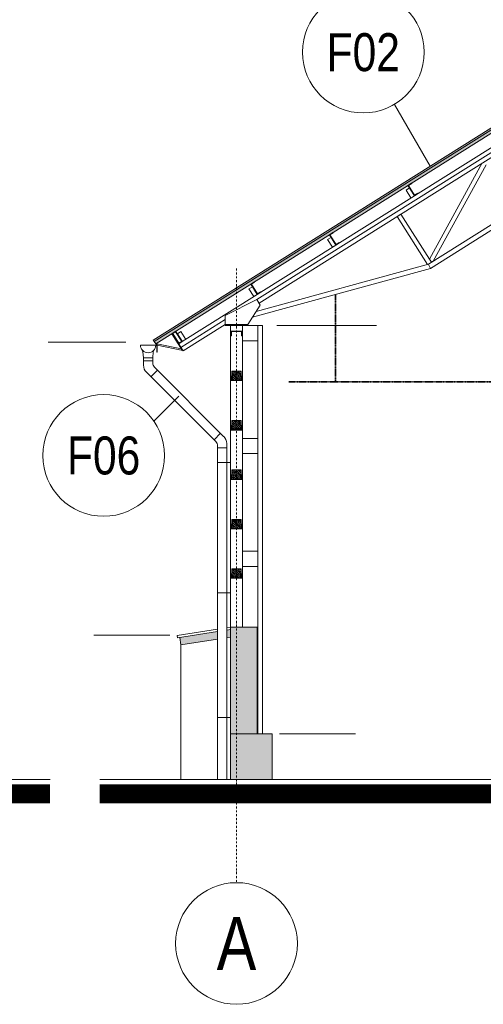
# Model space of a CAD drawing. Header units: millimetres. Extents: x -304119 to 197109, y 7818 to 249585.
# Tile 4 of 42: x -151693 to -145599, y 7818 to 20769. Entities that reach past the tile are written whole.
import ezdxf
from ezdxf.enums import TextEntityAlignment as Align

# ---------------------------------------------------------------- set-up
doc = ezdxf.new("R2010")
doc.units = ezdxf.units.MM
doc.set_wipeout_variables(frame=1)
for name, pattern in [('ACAD_ISO10W100', [18, 12, -3, 0, -3]), ('DASHDOT', [25.4, 12.7, -6.35, 0, -6.35]), ('DOT', [6.35, 0, -6.35])]:
    doc.linetypes.add(name, pattern=pattern)
for name, color, linetype, lineweight in [('CAVNEJSI_POHLED', 252, 'Continuous', 5), ('CKBUBLINY', 252, 'Continuous', 5), ('CKBUBLINY_POPIS', 252, 'Continuous', 5), ('CKKOTY_VYS', 252, 'Continuous', 5), ('CKRASTR', 252, 'DASHDOT', 5), ('CKRASTR_POPIS', 252, 'Continuous', 5), ('CKSTENY_PODROVINOU', 252, 'Continuous', 5), ('CKSTENY_POHLED', 252, 'Continuous', 5), ('CKSTENY_SRAF', 252, 'Continuous', 5), ('CSPROFILY_REZY', 252, 'Continuous', 5), ('EL_BleskUz - bleskozvod', 3, 'ACAD_ISO10W100', 35)]:
    doc.layers.add(name, color=color, linetype=linetype, lineweight=lineweight)
doc.styles.get("Standard").update_dxf_attribs({"font": 'arial.ttf'})

# ---------------------------------------------------------------- blocks, each defined once
blk = doc.blocks.new('*U38')
h = blk.add_hatch()
h.set_pattern_fill('DREVO-PRIC_REZ', color=256, scale=10, style=0)
h.set_pattern_definition([(49, (45, 45), (-11.8525, 11.8525), [20, -220.293]), (45, (58.121, 60.094), (-11.8525, 11.8525), [20, -59.9026]), (41, (72.263, 74.236), (-11.8525, 11.8525), [20, -220.293]), (45, (87.358, 87.358), (-11.8525, 11.8525), [20, -59.9026]), (49, (101.5, 101.5), (-11.8525, 11.8525), [20, -220.293]), (41, (128.763, 130.736), (-11.8525, 11.8525), [20, -220.293]), (49, (158, 158), (-11.8525, 11.8525), [20, -220.293]), (41, (185.263, 187.236), (-11.8525, 11.8525), [20, -220.293])])
h.paths.add_polyline_path([(0, 0), (120, 0), (120, 120), (0, 120)])
at = {"color": 0, "linetype": 'ByBlock', "lineweight": -2}
blk.add_lwpolyline([(0, 0), (120, 0), (120, 120), (0, 120)], close=True, dxfattribs=at)
blk = doc.blocks.new('CK_GRID_DESC_A460A66B-2EDC-4BD0-90B6-661D6CF4EA7E')
at = {"layer": 'CKRASTR_POPIS'}
blk.add_circle((-4, 0), 4, dxfattribs=at)
at = {"layer": 'CKRASTR_POPIS', "width": 0.8}
blk.add_attdef('GRID_DESC', text='', height=3.5, dxfattribs=at).set_placement((-4, 0), align=Align.MIDDLE_CENTER)
blk = doc.blocks.new('*U21')
at = {"color": 0, "linetype": 'ByBlock', "lineweight": -2}
for p, q in [((-100, 100), (100, 100)), ((-68, 12), (-90, 55)), ((-68, 12), (-60, -65)), ((68, 12), (60, -65)), ((68, 12), (90, 55)), ((60, -65), (-60, -65)), ((-60, -65), (-60, -134)), ((60, -108), (-60, -108)), ((60, -65), (60, -165)), ((-83, -191), (-993, -1100)), ((22, -257), (-890, -1169)), ((-123, -231), (-38, -317)), ((-953, -1060), (-867, -1146)), ((-1033, -1192), (-1033, -5460)), ((-1033, -1249), (-913, -1249)), ((-913, -1225), (-913, -5460)), ((-1033, -5611), (-1033, -5460)), ((-913, -5460), (-913, -5611))]:
    blk.add_line(p, q, dxfattribs=at)
for centre, radius, start, end in [((0, 100), 100, 180, 0), ((-140, -134), 80, 315, 0), ((-71, -165), 131, 315, 0), ((-903, -1195), 131, 133.5328, 178.5328), ((-833, -1225), 80, 135, 180)]:
    blk.add_arc(centre, radius, start, end, dxfattribs=at)
blk = doc.blocks.new('CK_BUBBLE_1_0_0_W')
at = {"color": 0, "linetype": 'ByBlock', "lineweight": -2, "transparency": 16777216, "width": 0.8}
blk.add_attdef('NUM1', text='', height=262.5, dxfattribs=at).set_placement((858174.801, 872352.868), align=Align.MIDDLE_CENTER)
at = {"color": 0, "linetype": 'DOT', "transparency": 16777216}
blk.add_wipeout([(1, 0), (1, 0.024), (0.999, 0.048), (0.997, 0.072), (0.995, 0.096), (0.993, 0.12), (0.99, 0.144), (0.986, 0.168), (0.982, 0.191), (0.977, 0.215), (0.971, 0.238), (0.965, 0.262), (0.959, 0.285), (0.951, 0.308), (0.944, 0.331), (0.936, 0.353), (0.927, 0.376), (0.917, 0.398), (0.908, 0.42), (0.897, 0.442), (0.886, 0.463), (0.875, 0.484), (0.863, 0.505), (0.851, 0.526), (0.838, 0.546), (0.824, 0.566), (0.81, 0.586), (0.796, 0.605), (0.781, 0.624), (0.766, 0.643), (0.75, 0.661), (0.734, 0.679), (0.718, 0.696), (0.701, 0.713), (0.683, 0.73), (0.666, 0.746), (0.647, 0.762), (0.629, 0.778), (0.61, 0.792), (0.591, 0.807), (0.571, 0.821), (0.551, 0.834), (0.531, 0.847), (0.51, 0.86), (0.49, 0.872), (0.468, 0.884), (0.447, 0.895), (0.425, 0.905), (0.403, 0.915), (0.381, 0.924), (0.359, 0.933), (0.336, 0.942), (0.314, 0.95), (0.291, 0.957), (0.268, 0.964), (0.244, 0.97), (0.221, 0.975), (0.197, 0.98), (0.174, 0.985), (0.15, 0.989), (0.126, 0.992), (0.102, 0.995), (0.078, 0.997), (0.054, 0.999), (0.03, 1), (0.006, 1), (-0.018, 1), (-0.042, 0.999), (-0.066, 0.998), (-0.09, 0.996), (-0.114, 0.993), (-0.138, 0.99), (-0.162, 0.987), (-0.185, 0.983), (-0.209, 0.978), (-0.233, 0.973), (-0.256, 0.967), (-0.279, 0.96), (-0.302, 0.953), (-0.325, 0.946), (-0.348, 0.938), (-0.37, 0.929), (-0.392, 0.92), (-0.414, 0.91), (-0.436, 0.9), (-0.458, 0.889), (-0.479, 0.878), (-0.5, 0.866), (-0.521, 0.854), (-0.541, 0.841), (-0.561, 0.828), (-0.581, 0.814), (-0.6, 0.8), (-0.619, 0.785), (-0.638, 0.77), (-0.657, 0.754), (-0.674, 0.738), (-0.692, 0.722), (-0.709, 0.705), (-0.726, 0.688), (-0.742, 0.67), (-0.758, 0.652), (-0.774, 0.634), (-0.789, 0.615), (-0.803, 0.596), (-0.817, 0.576), (-0.831, 0.556), (-0.844, 0.536), (-0.857, 0.516), (-0.869, 0.495), (-0.881, 0.474), (-0.892, 0.452), (-0.902, 0.431), (-0.913, 0.409), (-0.922, 0.387), (-0.931, 0.365), (-0.94, 0.342), (-0.948, 0.319), (-0.955, 0.296), (-0.962, 0.273), (-0.968, 0.25), (-0.974, 0.227), (-0.979, 0.203), (-0.984, 0.18), (-0.988, 0.156), (-0.991, 0.132), (-0.994, 0.108), (-0.996, 0.084), (-0.998, 0.06), (-0.999, 0.036), (-1, 0.012), (-1, -0.012), (-0.999, -0.036), (-0.998, -0.06), (-0.996, -0.084), (-0.994, -0.108), (-0.991, -0.132), (-0.988, -0.156), (-0.984, -0.18), (-0.979, -0.203), (-0.974, -0.227), (-0.968, -0.25), (-0.962, -0.273), (-0.955, -0.296), (-0.948, -0.319), (-0.94, -0.342), (-0.931, -0.365), (-0.922, -0.387), (-0.913, -0.409), (-0.902, -0.431), (-0.892, -0.452), (-0.881, -0.474), (-0.869, -0.495), (-0.857, -0.516), (-0.844, -0.536), (-0.831, -0.556), (-0.817, -0.576), (-0.803, -0.596), (-0.789, -0.615), (-0.774, -0.634), (-0.758, -0.652), (-0.742, -0.67), (-0.726, -0.688), (-0.709, -0.705), (-0.692, -0.722), (-0.674, -0.738), (-0.657, -0.754), (-0.638, -0.77), (-0.619, -0.785), (-0.6, -0.8), (-0.581, -0.814), (-0.561, -0.828), (-0.541, -0.841), (-0.521, -0.854), (-0.5, -0.866), (-0.479, -0.878), (-0.458, -0.889), (-0.436, -0.9), (-0.414, -0.91), (-0.392, -0.92), (-0.37, -0.929), (-0.348, -0.938), (-0.325, -0.946), (-0.302, -0.953), (-0.279, -0.96), (-0.256, -0.967), (-0.233, -0.973), (-0.209, -0.978), (-0.185, -0.983), (-0.162, -0.987), (-0.138, -0.99), (-0.114, -0.993), (-0.09, -0.996), (-0.066, -0.998), (-0.042, -0.999), (-0.018, -1), (0.006, -1), (0.03, -1), (0.054, -0.999), (0.078, -0.997), (0.102, -0.995), (0.126, -0.992), (0.15, -0.989), (0.174, -0.985), (0.197, -0.98), (0.221, -0.975), (0.244, -0.97), (0.268, -0.964), (0.291, -0.957), (0.314, -0.95), (0.336, -0.942), (0.359, -0.933), (0.381, -0.924), (0.403, -0.915), (0.425, -0.905), (0.447, -0.895), (0.468, -0.884), (0.49, -0.872), (0.51, -0.86), (0.531, -0.847), (0.551, -0.834), (0.571, -0.821), (0.591, -0.807), (0.61, -0.792), (0.629, -0.778), (0.647, -0.762), (0.666, -0.746), (0.683, -0.73), (0.701, -0.713), (0.718, -0.696), (0.734, -0.679), (0.75, -0.661), (0.766, -0.643), (0.781, -0.624), (0.796, -0.605), (0.81, -0.586), (0.824, -0.566), (0.838, -0.546), (0.851, -0.526), (0.863, -0.505), (0.875, -0.484), (0.886, -0.463), (0.897, -0.442), (0.908, -0.42), (0.917, -0.398), (0.927, -0.376), (0.936, -0.353), (0.944, -0.331), (0.951, -0.308), (0.959, -0.285), (0.965, -0.262), (0.971, -0.238), (0.977, -0.215), (0.982, -0.191), (0.986, -0.168), (0.99, -0.144), (0.993, -0.12), (0.995, -0.096), (0.997, -0.072), (0.999, -0.048), (1, -0.024)], dxfattribs=at)
at = {"color": 0, "linetype": 'ByBlock', "lineweight": -2, "transparency": 16777216}
blk.add_circle((0, 0), 1, dxfattribs=at)

msp = doc.modelspace()

# ---------------------------------------------------------------- hatches: boundary and pattern name
at = {"layer": 'CKSTENY_SRAF', "lineweight": 5}
msp.add_hatch(color=252, dxfattribs=at).paths.add_polyline_path([(-137191.96882, 16505.3445), (-137160.03636, 16556.14133), (-143548.34155, 20572.02806), (-149936.64674, 16556.14133), (-149904.71428, 16505.3445), (-143548.34155, 20501.1575)])
h = msp.add_hatch(color=252, dxfattribs=at)
h.paths.add_polyline_path([(-149091.6078, 12619.94508), (-149091.6078, 12721.12159), (-149588.54727, 12644.66937), (-149573.34155, 12545.8322)])
h.paths.add_polyline_path([(-148923.34155, 12645.8322), (-148923.34155, 12747.00871), (-148971.6078, 12739.58313), (-148971.6078, 12638.40662)])
at = {"layer": 'CKSTENY_SRAF', "linetype": 'ByBlock', "lineweight": 5, "ltscale": 0.2}
h = msp.add_hatch(color=252, dxfattribs=at)
h.paths.add_polyline_path([(-148843.34155, 12777.36166), (-148918.34155, 12777.36166), (-148923.34155, 12777.36166), (-148923.34155, 11377.36166), (-148843.34155, 11377.36166)])
h.paths.add_polyline_path([(-148573.34155, 11377.36166), (-148573.34155, 12777.36166), (-148843.34155, 12777.36166), (-148843.34155, 11377.36166)])
h.paths.add_polyline_path([(-148923.34155, 10777.36166), (-148843.34155, 10777.36166), (-148843.34155, 11377.36166), (-148923.34155, 11377.36166)])
h.paths.add_polyline_path([(-148373.34155, 10777.36166), (-148373.34155, 11377.36166), (-148573.34155, 11377.36166), (-148843.34155, 11377.36166), (-148843.34155, 10777.36166)])

# ---------------------------------------------------------------- linework, layer by layer
at = {"layer": 'CAVNEJSI_POHLED', "color": 252, "lineweight": 5}
for p, q in [((-149091.6078, 14945.68944), (-148918.34155, 14945.68944)), ((-149091.6078, 13228.92466), (-148923.34155, 13228.92466)), ((-149091.6078, 11588.98596), (-148918.34155, 11588.98596))]:
    msp.add_line(p, q, dxfattribs=at)
at = {"layer": 'CKKOTY_VYS', "color": 252, "lineweight": 5}
for p, q in [((-147003.66998, 16747.36166), (-148312.62768, 16747.36166)), ((-151316.44193, 16529.40845), (-150296.58659, 16529.40845)), ((-150719.26189, 12674.32052), (-149719.26189, 12674.32052)), ((-147278.18832, 11377.36166), (-148278.18832, 11377.36166))]:
    msp.add_line(p, q, dxfattribs=at)
at = {"layer": 'CKRASTR', "color": 252, "lineweight": 5, "ltscale": 2}
msp.add_line((-148843.34155, 17495.10719), (-148843.34155, 9418.26658), dxfattribs=at)
at = {"layer": 'CKSTENY_PODROVINOU', "color": 252, "lineweight": 5}
for p, q in [((-149622.76013, 12669.7588), (-149091.6078, 12751.47454)), ((-149618.19842, 12640.10765), (-149091.6078, 12721.12159)), ((-149622.76013, 12669.7588), (-149618.19842, 12640.10765)), ((-149588.54727, 12644.66937), (-149573.34155, 12545.8322)), ((-149573.34155, 12545.8322), (-149091.6078, 12619.94508)), ((-148971.6078, 12638.40662), (-148923.34155, 12645.8322)), ((-149573.34155, 10777.36166), (-149573.34155, 12545.8322)), ((-148573.34155, 11377.36166), (-148923.34155, 11377.36166))]:
    msp.add_line(p, q, dxfattribs=at)
at = {"layer": 'CKSTENY_SRAF', "color": 252, "lineweight": 5, "const_width": 250}
msp.add_lwpolyline([(-165811.98975, 10587.36166), (-151294.39579, 10587.6974)], dxfattribs=at)
at = {"layer": 'CKSTENY_SRAF', "color": 252, "lineweight": 5}
msp.add_lwpolyline([(-150639.87668, 10587.36166, 250, 250, 0), (-137360.6457, 10587.6974, 250, 250, 0), (-137080.15566, 10304.88017, 250, 250, 0), (-136477.33348, 10304.88017, 250, 250, 0), (-136177.4828, 10602.13727, 250, 250, 0), (-135452.84446, 10602.13727, 250, 250, 0)], format="xyseb", dxfattribs=at)
at = {"layer": 'CSPROFILY_REZY', "color": 252, "lineweight": 5}
for p, q in [((-143548.34155, 20572.02806), (-149936.64674, 16556.14133)), ((-143548.34155, 20542.49866), (-149923.34155, 16534.97598)), ((-143548.34155, 20501.1575), (-149904.71428, 16505.3445)), ((-148575.40255, 17087.06351), (-143556.34155, 20242.32812)), ((-148546.13025, 17040.5003), (-143556.34155, 20177.36269)), ((-146457.44194, 18483.49834), (-145471.1481, 19103.53823)), ((-146307.76364, 17619.03425), (-145612.06357, 18885.01997)), ((-145560.70499, 18860.12419), (-146256.43039, 17594.09239)), ((-146614.39846, 18526.49201), (-146567.8347, 18555.76343)), ((-146550.53353, 18424.89835), (-146614.39846, 18526.49201)), ((-146589.12301, 18589.62798), (-146542.55925, 18618.89941)), ((-146503.96977, 18454.16977), (-146589.12301, 18589.62798)), ((-146539.89821, 18614.66634), (-146582.2289, 18588.05595)), ((-146582.2289, 18588.05595), (-146502.39774, 18461.06388)), ((-146503.96977, 18454.16977), (-146567.8347, 18555.76343)), ((-146542.55925, 18618.89941), (-146539.89821, 18614.66634)), ((-147490.299, 17834.18618), (-146504.00517, 18454.22607)), ((-146457.40601, 18483.44119), (-146503.96977, 18454.16977)), ((-146502.39774, 18461.06388), (-146460.06705, 18487.67426)), ((-146460.06705, 18487.67426), (-146457.40601, 18483.44119)), ((-146681.15577, 18212.98626), (-146729.41219, 18182.64952)), ((-146729.38612, 18182.60805), (-146729.41219, 18182.64952)), ((-146729.38612, 18182.60805), (-146332.21573, 17550.83215)), ((-146681.12968, 18212.94476), (-146681.15577, 18212.98626)), ((-146681.12968, 18212.94476), (-146307.76364, 17619.03425)), ((-146319.8029, 17554.25447), (-145495.66729, 18072.33166)), ((-146295.3452, 17498.75876), (-145382.92935, 18072.33166)), ((-147647.26732, 17877.19861), (-147600.70356, 17906.47003)), ((-147583.4024, 17775.60495), (-147647.26732, 17877.19861)), ((-147621.99187, 17940.33459), (-147575.42811, 17969.60601)), ((-147536.83864, 17804.87638), (-147621.99187, 17940.33459)), ((-147572.76707, 17965.37294), (-147615.09776, 17938.76256)), ((-147615.09776, 17938.76256), (-147535.26661, 17811.77048)), ((-147575.42811, 17969.60601), (-147572.76707, 17965.37294)), ((-148523.15607, 17184.87402), (-147536.86223, 17804.91391)), ((-147583.4024, 17775.60495), (-147536.83864, 17804.87638)), ((-147490.27488, 17834.1478), (-147536.83864, 17804.87638)), ((-147535.26661, 17811.77048), (-147492.93591, 17838.38087)), ((-147492.93591, 17838.38087), (-147490.27488, 17834.1478)), ((-146307.76364, 17619.03425), (-146281.9851, 17578.02853)), ((-146295.34622, 17498.75813), (-148632.70196, 16854.39935)), ((-148584.51894, 16929.91443), (-146319.80277, 17554.25417)), ((-146332.21573, 17550.83215), (-146319.80282, 17554.25416)), ((-146319.8029, 17554.25447), (-146317.76484, 17549.62977)), ((-146319.80282, 17554.25416), (-146281.9851, 17578.02853)), ((-146319.80277, 17554.25417), (-146317.76472, 17549.6295)), ((-146317.76484, 17549.62977), (-146295.3452, 17498.75876)), ((-146297.38427, 17503.38282), (-146317.76484, 17549.62977)), ((-146317.76473, 17549.62952), (-146295.34622, 17498.75813)), ((-146306.11332, 17562.86016), (-146256.43039, 17594.09239)), ((-148680.13618, 17227.90522), (-148633.57242, 17257.17664)), ((-148616.27126, 17126.31156), (-148680.13618, 17227.90522)), ((-148654.86073, 17291.04119), (-148608.29697, 17320.31262)), ((-148569.7075, 17155.58298), (-148654.86073, 17291.04119)), ((-148605.63593, 17316.07955), (-148647.96662, 17289.46916)), ((-148647.96662, 17289.46916), (-148568.13547, 17162.47709)), ((-148608.29697, 17320.31262), (-148605.63593, 17316.07955)), ((-149556.01314, 16535.56186), (-148569.7193, 17155.60175)), ((-148616.27126, 17126.31156), (-148569.7075, 17155.58298)), ((-148523.14374, 17184.8544), (-148569.7075, 17155.58298)), ((-148568.13547, 17162.47709), (-148525.80478, 17189.08747)), ((-148525.80478, 17189.08747), (-148523.14374, 17184.8544)), ((-148993.34004, 16879.35941), (-148575.40287, 17087.06402)), ((-148693.34155, 16759.36166), (-148530.16387, 17015.10269)), ((-148575.40287, 17087.06402), (-148530.16387, 17015.10269)), ((-148993.34004, 16759.35941), (-148993.34004, 16879.35941)), ((-149573.30407, 16459.72638), (-148993.34004, 16824.32445)), ((-149544.0318, 16413.16315), (-148993.33943, 16759.35941)), ((-148993.33943, 16759.35941), (-149005.74832, 16751.55848)), ((-148993.34155, 16759.36166), (-148693.34155, 16759.36166)), ((-148993.34155, 16753.36166), (-148993.34155, 16759.36166)), ((-148993.34155, 16747.36166), (-148993.34155, 16753.36166)), ((-148693.34155, 16747.36166), (-148993.34155, 16747.36166)), ((-148923.34155, 16747.36166), (-148763.34155, 16747.36166)), ((-148923.34155, 12777.36166), (-148923.34155, 16747.36166)), ((-148843.34155, 16778.36166), (-148843.34155, 16728.36166)), ((-148843.34155, 16778.36166), (-148843.34155, 16728.36166)), ((-148763.34155, 12777.36166), (-148763.34155, 16747.36166)), ((-148693.34155, 16759.36166), (-148693.34155, 16753.36166)), ((-148693.34155, 16753.36166), (-148693.34155, 16747.36166)), ((-148563.34155, 16747.36166), (-148693.34155, 16747.36166)), ((-148563.34155, 16747.36166), (-148563.34155, 16547.36166)), ((-148563.34155, 16747.36166), (-148503.04155, 16747.36166)), ((-148503.04155, 16747.36166), (-148503.04155, 11377.36166)), ((-149691.96322, 16639.08664), (-149555.09876, 16421.37762)), ((-149687.72959, 16641.7478), (-149641.16583, 16671.01922)), ((-149602.57636, 16506.28959), (-149687.72959, 16641.7478)), ((-149638.5048, 16666.78615), (-149680.83549, 16640.17577)), ((-149680.83549, 16640.17577), (-149601.00433, 16513.18369)), ((-149672.93021, 16618.20556), (-149548.3118, 16419.97621)), ((-149641.16583, 16671.01922), (-149646.24552, 16667.82597)), ((-149643.58448, 16663.59291), (-149563.75332, 16536.60083)), ((-149641.16583, 16671.01922), (-149638.5048, 16666.78615)), ((-149641.16583, 16671.01922), (-149638.5048, 16666.78615)), ((-149638.5048, 16666.78615), (-149558.67364, 16539.79408)), ((-149573.31377, 16666.42609), (-149619.87753, 16637.15467)), ((-149619.87753, 16637.15467), (-149558.67364, 16539.79408)), ((-149509.44884, 16564.83243), (-149573.31377, 16666.42609)), ((-148913.34155, 16612.36166), (-148913.34155, 16672.36166)), ((-148913.34155, 16672.36166), (-148773.34155, 16672.36166)), ((-148908.34155, 16612.36166), (-148913.34155, 16612.36166)), ((-148778.34155, 16667.36166), (-148908.34155, 16667.36166)), ((-148908.34155, 16667.36166), (-148908.34155, 16612.36166)), ((-148778.34155, 16612.36166), (-148778.34155, 16667.36166)), ((-148773.34155, 16612.36166), (-148778.34155, 16612.36166)), ((-148773.34155, 16672.36166), (-148773.34155, 16612.36166)), ((-149923.34155, 16534.97598), (-149936.64674, 16556.14133)), ((-149923.34155, 16534.97598), (-149904.71428, 16505.3445)), ((-149904.99573, 16488.63065), (-149894.71428, 16500.74588)), ((-149566.1639, 16438.97884), (-149889.91315, 16505.82819)), ((-149889.91315, 16505.82819), (-149889.91315, 16394.54819)), ((-149884.91315, 16504.79576), (-149884.91315, 16394.54819)), ((-149548.3118, 16419.97621), (-149884.91315, 16489.47933)), ((-149556.0126, 16535.56101), (-149602.57636, 16506.28959)), ((-149602.57634, 16506.28961), (-149573.30407, 16459.72638)), ((-149601.00433, 16513.18369), (-149558.67364, 16539.79408)), ((-149573.30407, 16459.72638), (-149544.0318, 16413.16315)), ((-149561.09228, 16532.36776), (-149556.0126, 16535.56101)), ((-149558.67364, 16539.79408), (-149556.0126, 16535.56101)), ((-149558.67364, 16539.79408), (-149556.0126, 16535.56101)), ((-149556.0126, 16535.56101), (-149509.44884, 16564.83243)), ((-148563.34155, 16547.36166), (-148763.34155, 16547.36166)), ((-148563.34155, 16547.36166), (-148563.34155, 11377.36166)), ((-149884.91315, 16394.54819), (-149889.91315, 16394.54819)), ((-148913.34155, 16022.36166), (-148913.34155, 16082.36166)), ((-148913.34155, 16082.36166), (-148908.34155, 16082.36166)), ((-148908.34155, 16082.36166), (-148908.34155, 16027.36166)), ((-148778.34155, 16027.36166), (-148778.34155, 16082.36166)), ((-148778.34155, 16082.36166), (-148773.34155, 16082.36166)), ((-148773.34155, 16082.36166), (-148773.34155, 16022.36166)), ((-148773.34155, 16022.36166), (-148913.34155, 16022.36166)), ((-148908.34155, 16027.36166), (-148903.34155, 16027.36166)), ((-148783.34155, 16027.36166), (-148903.34155, 16027.36166)), ((-148783.34155, 16027.36166), (-148778.34155, 16027.36166)), ((-148913.34155, 15372.36166), (-148913.34155, 15432.36166)), ((-148913.34155, 15432.36166), (-148908.34155, 15432.36166)), ((-148908.34155, 15432.36166), (-148908.34155, 15377.36166)), ((-148778.34155, 15377.36166), (-148778.34155, 15432.36166)), ((-148778.34155, 15432.36166), (-148773.34155, 15432.36166)), ((-148773.34155, 15432.36166), (-148773.34155, 15372.36166)), ((-148773.34155, 15372.36166), (-148913.34155, 15372.36166)), ((-148908.34155, 15377.36166), (-148903.34155, 15377.36166)), ((-148783.34155, 15377.36166), (-148903.34155, 15377.36166)), ((-148783.34155, 15377.36166), (-148778.34155, 15377.36166)), ((-148563.34155, 15262.36166), (-148763.34155, 15262.36166)), ((-148563.34155, 15062.36166), (-148763.34155, 15062.36166)), ((-148913.34155, 14722.36166), (-148913.34155, 14782.36166)), ((-148913.34155, 14782.36166), (-148908.34155, 14782.36166)), ((-148908.34155, 14782.36166), (-148908.34155, 14727.36166)), ((-148778.34155, 14727.36166), (-148778.34155, 14782.36166)), ((-148778.34155, 14782.36166), (-148773.34155, 14782.36166)), ((-148773.34155, 14782.36166), (-148773.34155, 14722.36166)), ((-148773.34155, 14722.36166), (-148913.34155, 14722.36166)), ((-148908.34155, 14727.36166), (-148903.34155, 14727.36166)), ((-148783.34155, 14727.36166), (-148903.34155, 14727.36166)), ((-148783.34155, 14727.36166), (-148778.34155, 14727.36166)), ((-148913.34155, 14072.36166), (-148913.34155, 14132.36166)), ((-148913.34155, 14132.36166), (-148908.34155, 14132.36166)), ((-148908.34155, 14132.36166), (-148908.34155, 14077.36166)), ((-148778.34155, 14077.36166), (-148778.34155, 14132.36166)), ((-148778.34155, 14132.36166), (-148773.34155, 14132.36166)), ((-148773.34155, 14132.36166), (-148773.34155, 14072.36166)), ((-148773.34155, 14072.36166), (-148913.34155, 14072.36166)), ((-148908.34155, 14077.36166), (-148903.34155, 14077.36166)), ((-148783.34155, 14077.36166), (-148903.34155, 14077.36166)), ((-148783.34155, 14077.36166), (-148778.34155, 14077.36166)), ((-148563.34155, 13777.36166), (-148763.34155, 13777.36166)), ((-148913.34155, 13422.36166), (-148913.34155, 13482.36166)), ((-148913.34155, 13482.36166), (-148908.34155, 13482.36166)), ((-148908.34155, 13482.36166), (-148908.34155, 13427.36166)), ((-148778.34155, 13427.36166), (-148778.34155, 13482.36166)), ((-148778.34155, 13482.36166), (-148773.34155, 13482.36166)), ((-148773.34155, 13482.36166), (-148773.34155, 13422.36166)), ((-148563.34155, 13577.36166), (-148763.34155, 13577.36166)), ((-148773.34155, 13422.36166), (-148913.34155, 13422.36166)), ((-148908.34155, 13427.36166), (-148903.34155, 13427.36166)), ((-148783.34155, 13427.36166), (-148903.34155, 13427.36166)), ((-148783.34155, 13427.36166), (-148778.34155, 13427.36166)), ((-148971.6078, 12769.93608), (-148923.34155, 12777.36166)), ((-148971.6078, 12739.58313), (-148923.34155, 12747.00871)), ((-148923.34155, 11377.36166), (-148923.34155, 12777.36166)), ((-148923.34155, 12777.36166), (-148573.34155, 12777.36166)), ((-148918.34155, 12777.36166), (-148923.34155, 12777.36166)), ((-148573.34155, 12777.36166), (-148573.34155, 11377.36166)), ((-148923.34155, 10777.36166), (-148923.34155, 11377.36166)), ((-148573.34155, 11377.36166), (-148373.34155, 11377.36166)), ((-148373.34155, 11377.36166), (-148373.34155, 10777.36166)), ((-165811.98975, 10777.36166), (-151294.39579, 10777.36166)), ((-138173.34155, 10777.36166), (-150639.87668, 10777.36166))]:
    msp.add_line(p, q, dxfattribs=at)
msp.add_lwpolyline([(-149827.2656, 16548.59739, 2, 2, 0), (-149894.71428, 16506.19706, 2, 2, 0), (-149894.71428, 16394.08918, 2, 2, 0)], format="xyseb", dxfattribs=at)
at = {"layer": 'EL_BleskUz - bleskozvod'}
for p, q in [((-147542.94531, 16007.36166), (-147542.94531, 17154.82185)), ((-148155.91672, 16007.36166), (-136708.55401, 16007.36166))]:
    msp.add_line(p, q, dxfattribs=at)

# ---------------------------------------------------------------- block references
at = {"layer": 'CAVNEJSI_POHLED', "color": 252, "lineweight": 5, "xscale": -1}
msp.add_blockref('*U21', (-150004.99573, 16388.63065), dxfattribs=at)
at = {"layer": 'CKRASTR_POPIS', "color": 252, "lineweight": 5}
ref = msp.add_blockref('CK_GRID_DESC_A460A66B-2EDC-4BD0-90B6-661D6CF4EA7E', (-149643.26155, 8618.34658), dxfattribs=dict(at, xscale=-199.98, yscale=199.98, zscale=199.98))
ref.add_attrib('GRID_DESC', 'A', dxfattribs={"height": 699.93, "width": 0.8}).set_placement((-148843.34155, 8618.34658), align=Align.MIDDLE_CENTER)
at = {"layer": 'CKSTENY_POHLED', "color": 252, "lineweight": 5, "xscale": -1}
for p in [(-148783.34155, 16027.36166), (-148783.34155, 15377.36166), (-148783.34155, 14727.36166), (-148783.34155, 14077.36166), (-148783.34155, 13427.36166)]:
    msp.add_blockref('*U38', p, dxfattribs=at)

# ---------------------------------------------------------------- next in the draw order: block references
at = {"layer": 'CKBUBLINY', "color": 252, "lineweight": 5}
ref = msp.add_blockref('CK_BUBBLE_1_0_0_W', (-147176.55256, 20342.1542), dxfattribs=dict(at, xscale=799.8, yscale=799.8, zscale=799.8))
ref.add_attrib('NUM1', 'F02', dxfattribs={"layer": 'CKBUBLINY_POPIS', "height": 499.875, "width": 0.8}).set_placement((-147176.55256, 20342.1542), align=Align.MIDDLE_CENTER)
ref = msp.add_blockref('CK_BUBBLE_1_0_0_W', (-150589.19265, 15037.43584), dxfattribs=dict(at, xscale=799.8, yscale=799.8, zscale=799.8))
ref.add_attrib('NUM1', 'F06', dxfattribs={"layer": 'CKBUBLINY_POPIS', "height": 499.875, "width": 0.8}).set_placement((-150589.19265, 15037.43584), align=Align.MIDDLE_CENTER)

# ---------------------------------------------------------------- next in the draw order: linework, layer by layer
for p, q in [((-146767.22225, 19655.03795), (-146298.50254, 18843.19159)), ((-149929.41943, 15489.51917), (-149602.32565, 15816.61295))]:
    msp.add_line(p, q, dxfattribs=at)

doc.saveas('drawing.dxf')
